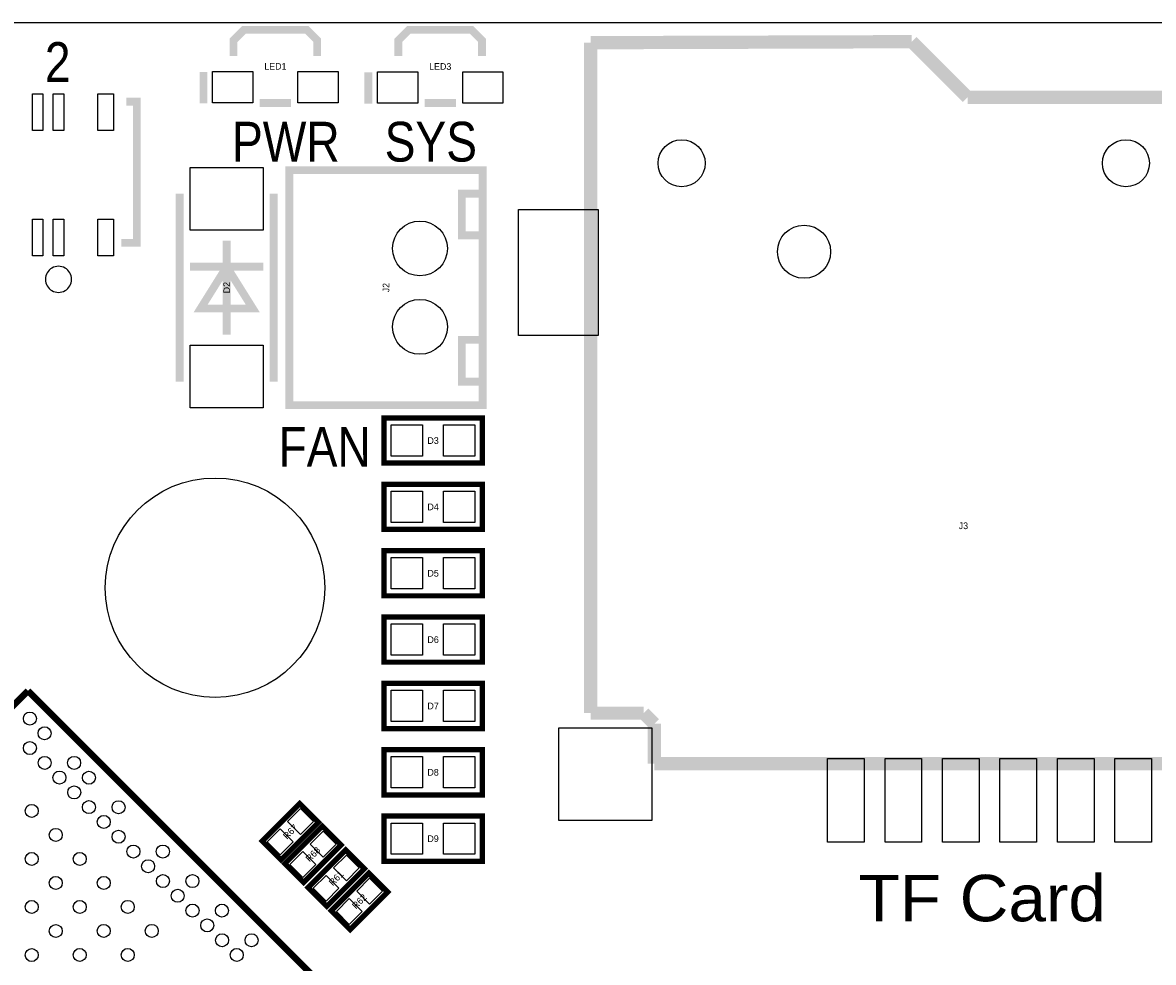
# Model space of a CAD drawing. Extents: x -11.1 to 87.6, y 0 to 56.
# Tile 18 of 20: x 42.6 to 64.2, y 38 to 56. Entities that reach past the tile are written whole.
import ezdxf
from ezdxf.enums import TextEntityAlignment as Align

# ---------------------------------------------------------------- set-up
doc = ezdxf.new("R2010")
doc.units = 0
for name, color, linetype in [('BG_OUTLINE', 12, 'CONTINUOUS'), ('BG_SILKSCREEN_TOP', 7, 'CONTINUOUS'), ('PG_SILKSCREEN_TOP', 253, 'CONTINUOUS'), ('PIN_TOP', 92, 'CONTINUOUS'), ('RD_SILKSCREEN_TOP', 7, 'CONTINUOUS')]:
    doc.layers.add(name, color=color, linetype=linetype)

msp = doc.modelspace()

# ---------------------------------------------------------------- linework, layer by layer
at = {"layer": 'BG_OUTLINE'}
msp.add_lwpolyline([(0, 1.500124), (0, 54.500018, -0.414227), (1.500124, 55.999888), (15.999968, 55.999888, -0.414241), (16.999966, 54.99989), (16.999966, 52.500022, 0.414244), (18.50009, 50.999898, 0.414204), (19.99996, 52.500022), (19.99996, 54.99989, -0.414226), (20.999958, 55.999888), (21.3614, 55.999888), (83.49996, 55.999888, -0.414216), (85.000084, 54.500018), (85.000084, 1.500124, -0.414251), (83.49996, 0), (1.500124, 0, -0.414262)], format="xyb", close=True, dxfattribs=at)
at = {"layer": 'PG_SILKSCREEN_TOP'}
for points, const_width in [([(46.613318, 55.362602), (46.613318, 55.662576), (46.81347, 55.862728), (48.013366, 55.862728), (48.213518, 55.662576), (48.213518, 55.362602)], 0.150114), ([(49.76749, 55.360062), (49.76749, 55.660036), (49.967642, 55.860188), (51.167538, 55.860188), (51.36769, 55.660036), (51.36769, 55.360062)], 0.150114), ([(59.591448, 55.63489), (53.444648, 55.615332)], 0.254), ([(53.444648, 55.615332), (53.444648, 42.78249)], 0.254), ([(60.658248, 54.56809), (59.591448, 55.63489)], 0.254), ([(46.037246, 55.052468), (46.037246, 54.45252)], 0.150114), ([(49.191418, 55.049928), (49.191418, 54.44998)], 0.150114), ([(44.56303, 54.486048), (44.762928, 54.486048), (44.762928, 51.786028), (44.462954, 51.786028)], 0.150114), ([(47.113444, 54.46268), (47.713392, 54.46268)], 0.150114), ([(50.267616, 54.46014), (50.867564, 54.46014)], 0.150114), ([(67.770248, 54.56809), (60.658248, 54.56809)], 0.254), ([(51.380136, 53.176932), (51.380136, 48.677068), (47.680118, 48.677068), (47.680118, 53.176932), (51.380136, 53.176932)], 0.150114), ([(45.582078, 49.126902), (45.582078, 52.727098)], 0.150114), ([(47.381922, 52.727098), (47.381922, 49.126902)], 0.150114), ([(51.380136, 52.727098), (50.98034, 52.727098), (50.98034, 51.926998), (51.380136, 51.926998)], 0.150114), ([(46.482, 50.027078), (46.482, 51.826922)], 0.150114), ([(45.781976, 51.326796), (47.182024, 51.326796)], 0.150114), ([(46.482, 51.326796), (45.981874, 50.527204), (46.982126, 50.527204), (46.482, 51.326796)], 0.150114), ([(51.380136, 49.126902), (50.98034, 49.126902), (50.98034, 49.927002), (51.380136, 49.927002)], 0.150114), ([(51.371246, 47.568104), (49.491646, 47.568104), (49.491646, 48.431704), (51.371246, 48.431704), (51.371246, 47.568104)], 0.1016), ([(51.371246, 46.298104), (49.491646, 46.298104), (49.491646, 47.161704), (51.371246, 47.161704), (51.371246, 46.298104)], 0.1016), ([(51.371246, 45.028104), (49.491646, 45.028104), (49.491646, 45.891704), (51.371246, 45.891704), (51.371246, 45.028104)], 0.1016), ([(51.371246, 43.758104), (49.491646, 43.758104), (49.491646, 44.621704), (51.371246, 44.621704), (51.371246, 43.758104)], 0.1016), ([(51.371246, 42.488104), (49.491646, 42.488104), (49.491646, 43.351704), (51.371246, 43.351704), (51.371246, 42.488104)], 0.1016), ([(31.71952, 32.251142), (42.678858, 43.21048)], 0.127), ([(42.678858, 43.21048), (52.614576, 33.274762)], 0.127), ([(53.444648, 42.78249), (54.460648, 42.78249)], 0.254), ([(54.460648, 42.78249), (54.663848, 42.57929)], 0.254), ([(54.663848, 42.57929), (54.663848, 41.81729)], 0.254), ([(51.371246, 41.218104), (49.491646, 41.218104), (49.491646, 42.081704), (51.371246, 42.081704), (51.371246, 41.218104)], 0.1016), ([(54.663848, 41.81729), (67.363848, 41.81729)], 0.254), ([(47.521622, 39.974266), (48.239934, 40.692578), (47.880778, 41.051734), (47.162466, 40.333422), (47.521622, 39.974266)], 0.1016), ([(47.953422, 39.542466), (48.671734, 40.260778), (48.312578, 40.619934), (47.594266, 39.901622), (47.953422, 39.542466)], 0.1016), ([(51.371246, 39.948104), (49.491646, 39.948104), (49.491646, 40.811704), (51.371246, 40.811704), (51.371246, 39.948104)], 0.1016), ([(48.397922, 39.085266), (49.116234, 39.803578), (48.757078, 40.162734), (48.038766, 39.444422), (48.397922, 39.085266)], 0.1016), ([(48.842422, 38.640766), (49.560734, 39.359078), (49.201578, 39.718234), (48.483266, 38.999922), (48.842422, 38.640766)], 0.1016)]:
    msp.add_lwpolyline(points, dxfattribs=dict(at, const_width=const_width))
msp.add_lwpolyline([(43.513248, 51.086004, 1), (43.012676, 51.085996, 1)], format="xyb", close=True, dxfattribs=at)
at = {"layer": 'PIN_TOP'}
for points in [[(46.213268, 54.46268), (46.213268, 55.062628), (46.983142, 55.062628), (46.983142, 54.46268)], [(47.84344, 54.46268), (47.84344, 55.062628), (48.613314, 55.062628), (48.613314, 54.46268)], [(49.36744, 54.46014), (49.36744, 55.060088), (50.137314, 55.060088), (50.137314, 54.46014)], [(50.997612, 54.46014), (50.997612, 55.060088), (51.767486, 55.060088), (51.767486, 54.46014)], [(42.762932, 53.935884), (42.762932, 54.635908), (42.96283, 54.635908), (42.96283, 53.935884)], [(43.162982, 53.935884), (43.162982, 54.635908), (43.36288, 54.635908), (43.36288, 53.935884)], [(44.012866, 53.935884), (44.012866, 54.635908), (44.31284, 54.635908), (44.31284, 53.935884)], [(47.182024, 52.027074), (45.781976, 52.027074), (45.781976, 53.22697), (47.182024, 53.22697)], [(53.590952, 52.42179), (53.590952, 50.00879), (52.066952, 50.00879), (52.066952, 52.42179)], [(42.762932, 51.536092), (42.762932, 52.236116), (42.96283, 52.236116), (42.96283, 51.536092)], [(43.162982, 51.536092), (43.162982, 52.236116), (43.36288, 52.236116), (43.36288, 51.536092)], [(44.012866, 51.536092), (44.012866, 52.236116), (44.31284, 52.236116), (44.31284, 51.536092)], [(47.182024, 48.62703), (45.781976, 48.62703), (45.781976, 49.826926), (47.182024, 49.826926)], [(50.231294, 48.299624), (50.231294, 47.700184), (49.631854, 47.700184), (49.631854, 48.299624)], [(51.231038, 48.299624), (51.231038, 47.700184), (50.631598, 47.700184), (50.631598, 48.299624)], [(50.231294, 47.029624), (50.231294, 46.430184), (49.631854, 46.430184), (49.631854, 47.029624)], [(51.231038, 47.029624), (51.231038, 46.430184), (50.631598, 46.430184), (50.631598, 47.029624)], [(50.231294, 45.759624), (50.231294, 45.160184), (49.631854, 45.160184), (49.631854, 45.759624)], [(51.231038, 45.759624), (51.231038, 45.160184), (50.631598, 45.160184), (50.631598, 45.759624)], [(50.231294, 44.489624), (50.231294, 43.890184), (49.631854, 43.890184), (49.631854, 44.489624)], [(51.231038, 44.489624), (51.231038, 43.890184), (50.631598, 43.890184), (50.631598, 44.489624)], [(50.231294, 43.219624), (50.231294, 42.620184), (49.631854, 42.620184), (49.631854, 43.219624)], [(51.231038, 43.219624), (51.231038, 42.620184), (50.631598, 42.620184), (50.631598, 43.219624)], [(54.618128, 42.50436), (54.618128, 40.72636), (52.840128, 40.72636), (52.840128, 42.50436)], [(50.231294, 41.949624), (50.231294, 41.350184), (49.631854, 41.350184), (49.631854, 41.949624)], [(51.231038, 41.949624), (51.231038, 41.350184), (50.631598, 41.350184), (50.631598, 41.949624)], [(58.67908, 41.915207), (58.67908, 40.315261), (57.979056, 40.315261), (57.979056, 41.915207)], [(59.779154, 41.915207), (59.779154, 40.315261), (59.07913, 40.315261), (59.07913, 41.915207)], [(60.878974, 41.915207), (60.878974, 40.315261), (60.17895, 40.315261), (60.17895, 41.915207)], [(61.979048, 41.915207), (61.979048, 40.315261), (61.279024, 40.315261), (61.279024, 41.915207)], [(63.079122, 41.915207), (63.079122, 40.315261), (62.379098, 40.315261), (62.379098, 41.915207)], [(64.178942, 41.915207), (64.178942, 40.315261), (63.478918, 40.315261), (63.478918, 41.915207)], [(47.895764, 40.460068), (47.648268, 40.707564), (47.895764, 40.95506), (48.14326, 40.707564)], [(50.231294, 40.679624), (50.231294, 40.080184), (49.631854, 40.080184), (49.631854, 40.679624)], [(51.231038, 40.679624), (51.231038, 40.080184), (50.631598, 40.080184), (50.631598, 40.679624)], [(47.506636, 40.07094), (47.25914, 40.318436), (47.506636, 40.565932), (47.754132, 40.318436)], [(48.327564, 40.028268), (48.080068, 40.275764), (48.327564, 40.52326), (48.57506, 40.275764)], [(47.938436, 39.63914), (47.69094, 39.886636), (47.938436, 40.134132), (48.185932, 39.886636)], [(48.772064, 39.571068), (48.524568, 39.818564), (48.772064, 40.06606), (49.01956, 39.818564)], [(48.382936, 39.18194), (48.13544, 39.429436), (48.382936, 39.676932), (48.630432, 39.429436)], [(49.216564, 39.126568), (48.969068, 39.374064), (49.216564, 39.62156), (49.46406, 39.374064)], [(48.827436, 38.73744), (48.57994, 38.984936), (48.827436, 39.232432), (49.074932, 38.984936)]]:
    msp.add_lwpolyline(points, close=True, dxfattribs=at)
for centre, radius in [((55.187596, 53.308758), 0.449961), ((63.687706, 53.308758), 0.449961), ((50.18024, 51.677062), 0.525018), ((57.528968, 51.61534), 0.508), ((50.18024, 50.176938), 0.525018), ((46.25848, 45.18279), 2.099945), ((42.714926, 42.678858), 0.12446), ((42.996866, 42.396918), 0.12446), ((42.714926, 42.114978), 0.12446), ((42.998644, 41.83126), 0.12446), ((43.562524, 41.83126), 0.12446), ((43.280584, 41.54932), 0.12446), ((43.846496, 41.547288), 0.12446), ((43.564302, 41.265348), 0.12446), ((42.75074, 40.911526), 0.12446), ((43.846496, 40.983408), 0.12446), ((44.412154, 40.98163), 0.12446), ((44.130214, 40.69969), 0.12446), ((43.21048, 40.451786), 0.12446), ((44.412154, 40.41775), 0.12446), ((44.695872, 40.134032), 0.12446), ((45.259752, 40.134032), 0.12446), ((42.75074, 39.992046), 0.12446), ((43.670474, 39.992046), 0.12446), ((44.977812, 39.851838), 0.12446), ((43.21048, 39.532306), 0.12446), ((44.130214, 39.532306), 0.12446), ((45.261784, 39.56812), 0.12446), ((45.825664, 39.56812), 0.12446), ((45.543724, 39.28618), 0.12446), ((42.75074, 39.072566), 0.12446), ((43.670474, 39.072566), 0.12446), ((44.588176, 39.074344), 0.12446), ((45.827442, 39.002462), 0.12446), ((46.391322, 39.002462), 0.12446), ((43.21048, 38.612572), 0.12446), ((44.128436, 38.61435), 0.12446), ((45.047916, 38.61435), 0.12446), ((46.109382, 38.720522), 0.12446), ((46.3931, 38.43655), 0.12446), ((46.957234, 38.43655), 0.12446), ((42.75074, 38.152832), 0.12446), ((43.668696, 38.15461), 0.12446), ((44.588176, 38.15461), 0.12446), ((46.67504, 38.15461), 0.12446)]:
    msp.add_circle(centre, radius, dxfattribs=at)

# ---------------------------------------------------------------- texts
at = {"layer": 'BG_SILKSCREEN_TOP'}
for s, height, width, p in [('PWR', 0.762, 0.866667, (46.5836, 53.34)), ('SYS', 0.762, 0.866667, (49.5046, 53.34)), ('FAN', 0.762, 0.866667, (47.4726, 47.498)), ('TF Card', 0.889, 1.085714, (58.5724, 38.7985))]:
    msp.add_text(s, height=height, dxfattribs=dict(at, width=width)).set_placement(p)
at = {"layer": 'PG_SILKSCREEN_TOP', "width": 0.866667}
msp.add_text('2', height=0.762, dxfattribs=at).set_placement((43.0022, 54.864))
at = {"layer": 'RD_SILKSCREEN_TOP'}
for s, p in [('LED1', (47.413418, 55.099204)), ('LED3', (50.56759, 55.096664)), ('D3', (50.431446, 47.936404)), ('D4', (50.431446, 46.666404)), ('J3', (60.579, 46.305216)), ('D5', (50.431446, 45.396404)), ('D6', (50.431446, 44.126404)), ('D7', (50.431446, 42.856404)), ('D8', (50.431446, 41.586404)), ('D9', (50.431446, 40.316404))]:
    msp.add_text(s, height=0.127, dxfattribs=at).set_placement(p, align=Align.CENTER)
for s, rotation, p in [('D2', 90, (46.5455, 50.927)), ('J2', 90, (49.5935, 50.927)), ('R67', 45, (47.746158, 40.468042)), ('R68', 45, (48.177958, 40.036242)), ('R61', 45, (48.622458, 39.579042)), ('R62', 45, (49.066958, 39.134542))]:
    msp.add_text(s, height=0.127, rotation=rotation, dxfattribs=at).set_placement(p, align=Align.CENTER)

doc.saveas('drawing.dxf')
